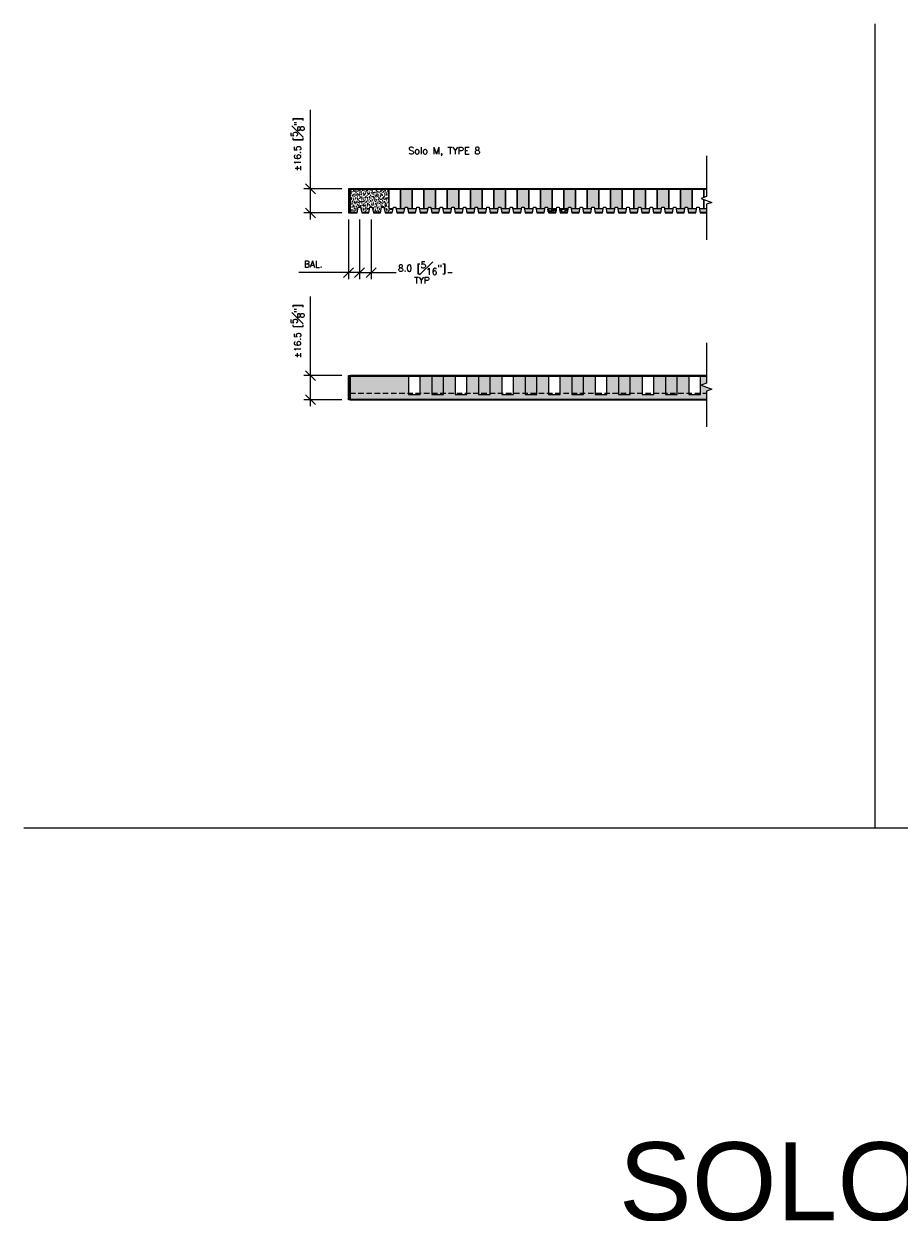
# Model space of a CAD drawing. Header units: millimetres. Extents: x 0 to 4899, y -1170 to 2118.
# Tile 9 of 18: x 290 to 890, y 1304 to 2118. Entities that reach past the tile are written whole.
import ezdxf

# ---------------------------------------------------------------- set-up
doc = ezdxf.new("R2010")
doc.units = ezdxf.units.MM
doc.header["$LTSCALE"] = 15
doc.header["$MEASUREMENT"] = 0
doc.linetypes.add('HIDDEN', pattern=[0.375, 0.25, -0.125])
for name, color, linetype in [('1-DIM', 4, 'Continuous'), ('1-PANEL', 6, 'Continuous'), ('1-TEXT', 2, 'Continuous')]:
    doc.layers.add(name, color=color, linetype=linetype)
doc.styles.add('GEN NOTES', font='ARIALUNI.TTF')
doc.styles.add('ROMANS', font='romans.shx')
doc.styles.add('TEXT', font='romans.shx')
doc.dimstyles.new('WDIM 1-2', dxfattribs={"dimscale": 2.25, "dimtxt": 2, "dimasz": 3, "dimexe": 2, "dimexo": 2, "dimgap": 1.6, "dimtad": 1, "dimdec": 1, "dimzin": 3, "dimdsep": 46, "dimtxsty": 'TEXT', "dimblk": 'OBLIQUE', "dimcen": 2, "dimdle": 2, "dimclrd": 256, "dimclre": 4, "dimclrt": 2, "dimazin": 0, "dimtfac": 1, "dimtdec": 1, "dimtmove": 0, "dimatfit": 3, "dimfxl": 0, "dimfrac": 2, "dimtolj": 1, "dimtzin": 0, "dimlwd": -1, "dimlwe": -1, "dimarcsym": 0})
pattern_1 = [(37.5, (-2696.3495, 1639.7468), (-0.06299336, 1.9268238), [0, -1.52, 0, -1.7, 0, -1.625]), (7.5, (-2696.3495, 1639.7468), (1.7697767, 2.822146), [0, -0.82, 0, -1.37, 0, -0.525]), (327.5, (-2697.5795, 1639.7468), (3.1141419, 0.00565905), [0, -0.5, 0, -1.8, 0, -2.35]), (317.5, (-2697.5795, 1639.7468), (3.0061266, 0.8776756), [0, -0.25, 0, -1.18, 0, -1.35])]

# ---------------------------------------------------------------- blocks, each defined once
blk = doc.blocks.new('_OBLIQUE')
at = {"color": 0, "linetype": 'ByBlock'}
blk.add_line((-0.5, -0.5), (0.5, 0.5), dxfattribs=at)
blk = doc.blocks.new('*D197')
at = {"layer": '1-DIM', "transparency": 16777216}
for p, q in [((486.57, 1876.84), (486.57, 1931.07)), ((486.57, 1855.84), (486.57, 1876.84))]:
    blk.add_line(p, q, dxfattribs=at)
at = {"layer": '1-DIM', "color": 4, "transparency": 16777216}
for p, q in [((508.16, 1876.84), (482.07, 1876.84)), ((508.16, 1860.34), (482.07, 1860.34))]:
    blk.add_line(p, q, dxfattribs=at)
at = {"layer": 'DEFPOINTS', "color": 0, "transparency": 16777216}
for p in [(486.57, 1876.84), (512.66, 1876.84), (512.66, 1860.34)]:
    blk.add_point(p, dxfattribs=at)
at = {"layer": '1-DIM', "transparency": 16777216, "xscale": 6.75, "yscale": 6.75, "zscale": 6.75}
for p, rotation in [((486.57, 1876.84), 90), ((486.57, 1860.34), 270)]:
    blk.add_blockref('_OBLIQUE', p, dxfattribs=dict(at, rotation=rotation))
at = {"layer": '1-DIM', "color": 2, "transparency": 16777216, "insert": (477.72, 1907.33), "char_height": 4.5, "attachment_point": 5, "rotation": 90, "style": 'TEXT', "bg_fill": 3, "box_fill_scale": 1.25, "bg_fill_color": 256, "bg_fill_true_color": 13158600, "bg_fill_transparency": 0}
blk.add_mtext('\\A1;%%P16.5 [{\\H1.000000x;\\S5#8;}"]', dxfattribs=at)
blk = doc.blocks.new('*D218')
at = {"layer": '1-DIM', "transparency": 16777216}
for p, q in [((486.57, 2004.84), (486.57, 2059.07)), ((486.57, 1983.84), (486.57, 2004.84))]:
    blk.add_line(p, q, dxfattribs=at)
at = {"layer": '1-DIM', "color": 4, "transparency": 16777216}
for p, q in [((508.16, 2004.84), (482.07, 2004.84)), ((508.16, 1988.34), (482.07, 1988.34))]:
    blk.add_line(p, q, dxfattribs=at)
at = {"layer": 'DEFPOINTS', "color": 0, "transparency": 16777216}
for p in [(486.57, 2004.84), (512.66, 2004.84), (512.66, 1988.34)]:
    blk.add_point(p, dxfattribs=at)
at = {"layer": '1-DIM', "transparency": 16777216, "xscale": 6.75, "yscale": 6.75, "zscale": 6.75}
for p, rotation in [((486.57, 2004.84), 90), ((486.57, 1988.34), 270)]:
    blk.add_blockref('_OBLIQUE', p, dxfattribs=dict(at, rotation=rotation))
at = {"layer": '1-DIM', "color": 2, "transparency": 16777216, "insert": (477.72, 2035.33), "char_height": 4.5, "attachment_point": 5, "rotation": 90, "style": 'TEXT', "bg_fill": 3, "box_fill_scale": 1.25, "bg_fill_color": 256, "bg_fill_true_color": 13158600, "bg_fill_transparency": 0}
blk.add_mtext('\\A1;%%P16.5 [{\\H1.000000x;\\S5#8;}"]', dxfattribs=at)
blk = doc.blocks.new('*D209')
at = {"layer": '1-DIM', "color": 4, "transparency": 16777216}
for p, q in [((520.16, 1983.88), (520.16, 1942.94)), ((528.16, 1983.88), (528.16, 1942.94))]:
    blk.add_line(p, q, dxfattribs=at)
at = {"layer": '1-DIM', "transparency": 16777216}
for p, q in [((520.16, 1947.44), (532.66, 1947.44)), ((528.16, 1947.44), (583.72, 1947.44))]:
    blk.add_line(p, q, dxfattribs=at)
at = {"layer": 'DEFPOINTS', "color": 0, "transparency": 16777216}
for p in [(520.16, 1988.38), (528.16, 1988.38), (520.16, 1947.44)]:
    blk.add_point(p, dxfattribs=at)
at = {"layer": '1-DIM', "transparency": 16777216, "xscale": 6.75, "yscale": 6.75, "zscale": 6.75, "rotation": 180}
blk.add_blockref('_OBLIQUE', (520.16, 1947.44), dxfattribs=at)
at = {"layer": '1-DIM', "transparency": 16777216, "xscale": 6.75, "yscale": 6.75, "zscale": 6.75}
blk.add_blockref('_OBLIQUE', (528.16, 1947.44), dxfattribs=at)
at = {"layer": '1-DIM', "color": 2, "transparency": 16777216, "insert": (562.98, 1947.44), "char_height": 4.5, "attachment_point": 5, "style": 'TEXT', "bg_fill": 3, "box_fill_scale": 1.25, "bg_fill_color": 256, "bg_fill_true_color": 13158600, "bg_fill_transparency": 0}
blk.add_mtext('\\A1;8.0 [{\\H1.000000x;\\S5#16;}"]\\PTYP', dxfattribs=at)
blk = doc.blocks.new('*D210')
at = {"layer": '1-DIM', "color": 4, "transparency": 16777216}
for p, q in [((512.66, 1983.84), (512.66, 1942.94)), ((520.16, 1983.88), (520.16, 1942.94))]:
    blk.add_line(p, q, dxfattribs=at)
at = {"layer": '1-DIM', "transparency": 16777216}
for p, q in [((512.66, 1947.44), (478.63, 1947.44)), ((520.16, 1947.44), (508.16, 1947.44))]:
    blk.add_line(p, q, dxfattribs=at)
at = {"layer": 'DEFPOINTS', "color": 0, "transparency": 16777216}
for p in [(512.66, 1988.34), (520.16, 1988.38), (520.16, 1947.44)]:
    blk.add_point(p, dxfattribs=at)
at = {"layer": '1-DIM', "transparency": 16777216, "xscale": 6.75, "yscale": 6.75, "zscale": 6.75, "rotation": 180}
blk.add_blockref('_OBLIQUE', (512.66, 1947.44), dxfattribs=at)
at = {"layer": '1-DIM', "transparency": 16777216, "xscale": 6.75, "yscale": 6.75, "zscale": 6.75}
blk.add_blockref('_OBLIQUE', (520.16, 1947.44), dxfattribs=at)
at = {"layer": '1-DIM', "color": 2, "transparency": 16777216, "insert": (488.45, 1953.29), "char_height": 4.5, "attachment_point": 5, "style": 'TEXT', "bg_fill": 3, "box_fill_scale": 1.25, "bg_fill_color": 256, "bg_fill_true_color": 13158600, "bg_fill_transparency": 0}
blk.add_mtext('\\A1;BAL.', dxfattribs=at)

msp = doc.modelspace()

# ---------------------------------------------------------------- hatches: boundary and pattern name
at = {"layer": '1-PANEL'}
h = msp.add_hatch(dxfattribs=at)
h.set_pattern_fill('AR-SAND', color=8)
h.set_pattern_definition(pattern_1)
h.paths.add_polyline_path([(527.36, 1992.34), (528.96, 1992.34), (529.57, 1988.84), (534.74, 1988.84), (535.36, 1992.34), (536.96, 1992.34), (537.57, 1988.84), (542.74, 1988.84), (543.18, 1991.34), (540.17, 1991.34), (540.17, 2004.34), (513.66, 2004.34), (513.66, 1988.84), (518.74, 1988.84), (519.36, 1992.34), (520.96, 1992.34), (521.57, 1988.84), (526.74, 1988.84)])
h = msp.add_hatch(dxfattribs=at)
h.set_pattern_fill('AR-SAND', color=8)
h.set_pattern_definition(pattern_1)
h.paths.add_polyline_path([(556.17, 2004.34), (548.17, 2004.34), (548.17, 1991.34), (551.18, 1991.34), (551.36, 1992.34), (552.96, 1992.34), (553.13, 1991.34), (556.17, 1991.34)])
h.paths.add_polyline_path([(572.17, 2004.34), (564.17, 2004.34), (564.17, 1991.34), (567.18, 1991.34), (567.36, 1992.34), (568.96, 1992.34), (569.13, 1991.34), (572.17, 1991.34)])
h.paths.add_polyline_path([(588.17, 2004.34), (580.17, 2004.34), (580.17, 1991.34), (583.18, 1991.34), (583.36, 1992.34), (584.96, 1992.34), (585.13, 1991.34), (588.17, 1991.34)])
h.paths.add_polyline_path([(604.17, 2004.34), (596.17, 2004.34), (596.17, 1991.34), (599.18, 1991.34), (599.36, 1992.34), (600.96, 1992.34), (601.13, 1991.34), (604.17, 1991.34)])
h.paths.add_polyline_path([(620.17, 2004.34), (612.17, 2004.34), (612.17, 1991.34), (615.18, 1991.34), (615.36, 1992.34), (616.96, 1992.34), (617.13, 1991.34), (620.17, 1991.34)])
h.paths.add_polyline_path([(636.17, 2004.34), (628.17, 2004.34), (628.17, 1991.34), (631.18, 1991.34), (631.36, 1992.34), (632.96, 1992.34), (633.13, 1991.34), (636.17, 1991.34)])
h.paths.add_polyline_path([(652.17, 2004.34), (644.17, 2004.34), (644.17, 1991.34), (647.18, 1991.34), (647.36, 1992.34), (648.96, 1992.34), (649.13, 1991.34), (652.17, 1991.34)])
h.paths.add_polyline_path([(647.18, 1991.34), (644.17, 1991.34), (641.13, 1991.34), (641.57, 1988.84), (646.74, 1988.84)])
h.paths.add_polyline_path([(639.18, 1991.34), (636.17, 1991.34), (633.13, 1991.34), (633.57, 1988.84), (638.74, 1988.84)])
h.paths.add_polyline_path([(631.18, 1991.34), (628.17, 1991.34), (625.13, 1991.34), (625.57, 1988.84), (630.74, 1988.84)])
h.paths.add_polyline_path([(623.18, 1991.34), (620.17, 1991.34), (617.13, 1991.34), (617.57, 1988.84), (622.74, 1988.84)])
h.paths.add_polyline_path([(615.18, 1991.34), (612.17, 1991.34), (609.13, 1991.34), (609.57, 1988.84), (614.74, 1988.84)])
h.paths.add_polyline_path([(607.18, 1991.34), (604.17, 1991.34), (601.13, 1991.34), (601.57, 1988.84), (606.74, 1988.84)])
h.paths.add_polyline_path([(599.18, 1991.34), (596.17, 1991.34), (593.13, 1991.34), (593.57, 1988.84), (598.74, 1988.84)])
h.paths.add_polyline_path([(591.18, 1991.34), (588.17, 1991.34), (585.13, 1991.34), (585.57, 1988.84), (590.74, 1988.84)])
h.paths.add_polyline_path([(583.18, 1991.34), (580.17, 1991.34), (577.13, 1991.34), (577.57, 1988.84), (582.74, 1988.84)])
h.paths.add_polyline_path([(575.18, 1991.34), (572.17, 1991.34), (569.13, 1991.34), (569.57, 1988.84), (574.74, 1988.84)])
h.paths.add_polyline_path([(567.18, 1991.34), (564.17, 1991.34), (561.13, 1991.34), (561.57, 1988.84), (566.74, 1988.84)])
h.paths.add_polyline_path([(559.18, 1991.34), (556.17, 1991.34), (553.13, 1991.34), (553.57, 1988.84), (558.74, 1988.84)])
h.paths.add_polyline_path([(551.18, 1991.34), (548.17, 1991.34), (545.13, 1991.34), (545.57, 1988.84), (550.74, 1988.84)])
h = msp.add_hatch(dxfattribs=at)
h.set_pattern_fill('AR-SAND', color=8)
h.set_pattern_definition(pattern_1)
h.paths.add_polyline_path([(668.17, 2004.34), (660.17, 2004.34), (660.17, 1991.34), (663.18, 1991.34), (663.36, 1992.34), (664.96, 1992.34), (665.13, 1991.34), (668.17, 1991.34)])
h.paths.add_polyline_path([(684.17, 2004.34), (676.17, 2004.34), (676.17, 1991.34), (679.18, 1991.34), (679.36, 1992.34), (680.96, 1992.34), (681.13, 1991.34), (684.17, 1991.34)])
h.paths.add_polyline_path([(700.17, 2004.34), (692.17, 2004.34), (692.17, 1991.34), (695.18, 1991.34), (695.36, 1992.34), (696.96, 1992.34), (697.13, 1991.34), (700.17, 1991.34)])
h.paths.add_polyline_path([(716.17, 2004.34), (708.17, 2004.34), (708.17, 1991.34), (711.18, 1991.34), (711.36, 1992.34), (712.96, 1992.34), (713.13, 1991.34), (716.17, 1991.34)])
h.paths.add_polyline_path([(732.17, 2004.34), (724.17, 2004.34), (724.17, 1991.34), (727.18, 1991.34), (727.36, 1992.34), (728.96, 1992.34), (729.13, 1991.34), (732.17, 1991.34)])
h.paths.add_polyline_path([(748.17, 2004.34), (740.17, 2004.34), (740.17, 1991.34), (743.18, 1991.34), (743.36, 1992.34), (744.96, 1992.34), (745.13, 1991.34), (748.17, 1991.34)])
h.paths.add_polyline_path([(758.04, 1991.34), (756.17, 1991.34), (753.13, 1991.34), (753.57, 1988.84), (758.04, 1988.84)])
h.paths.add_polyline_path([(751.18, 1991.34), (748.17, 1991.34), (745.13, 1991.34), (745.57, 1988.84), (750.74, 1988.84)])
h.paths.add_polyline_path([(743.18, 1991.34), (740.17, 1991.34), (737.13, 1991.34), (737.57, 1988.84), (742.74, 1988.84)])
h.paths.add_polyline_path([(735.18, 1991.34), (732.17, 1991.34), (729.13, 1991.34), (729.57, 1988.84), (734.74, 1988.84)])
h.paths.add_polyline_path([(727.18, 1991.34), (724.17, 1991.34), (721.13, 1991.34), (721.57, 1988.84), (726.74, 1988.84)])
h.paths.add_polyline_path([(719.18, 1991.34), (716.17, 1991.34), (713.13, 1991.34), (713.57, 1988.84), (718.74, 1988.84)])
h.paths.add_polyline_path([(711.18, 1991.34), (708.17, 1991.34), (705.13, 1991.34), (705.57, 1988.84), (710.74, 1988.84)])
h.paths.add_polyline_path([(703.18, 1991.34), (700.17, 1991.34), (697.13, 1991.34), (697.57, 1988.84), (702.74, 1988.84)])
h.paths.add_polyline_path([(695.18, 1991.34), (692.17, 1991.34), (689.13, 1991.34), (689.57, 1988.84), (694.74, 1988.84)])
h.paths.add_polyline_path([(687.18, 1991.34), (684.17, 1991.34), (681.13, 1991.34), (681.57, 1988.84), (686.74, 1988.84)])
h.paths.add_polyline_path([(679.18, 1991.34), (676.17, 1991.34), (673.13, 1991.34), (673.57, 1988.84), (678.74, 1988.84)])
h.paths.add_polyline_path([(671.18, 1991.34), (668.17, 1991.34), (665.13, 1991.34), (665.57, 1988.84), (670.74, 1988.84)])
h = msp.add_hatch(dxfattribs=at)
h.set_pattern_fill('AR-SAND', color=8)
h.set_pattern_definition(pattern_1)
h.paths.add_polyline_path([(655.18, 1991.34), (652.17, 1991.34), (649.13, 1991.34), (649.57, 1988.84), (654.74, 1988.84)])
h = msp.add_hatch(dxfattribs=at)
h.set_pattern_fill('AR-SAND', color=8)
h.set_pattern_definition(pattern_1)
h.paths.add_polyline_path([(663.18, 1991.34), (660.17, 1991.34), (657.13, 1991.34), (657.57, 1988.84), (662.74, 1988.84)])

# ---------------------------------------------------------------- linework, layer by layer
for p, q in [((873.38, 2117.97), (873.38, 1567.04)), ((290.08, 1567.04), (1922.14, 1567.04))]:
    msp.add_line(p, q)
at = {"layer": '1-DIM'}
for points in [[(758.04, 2027.4), (758.04, 1999.61), (754.36, 1998.27), (761.72, 1995.6), (758.04, 1994.26), (758.04, 1969.8)], [(758.04, 1899.4), (758.04, 1871.61), (754.36, 1870.27), (761.72, 1867.6), (758.04, 1866.26), (758.04, 1841.8)]]:
    msp.add_lwpolyline(points, dxfattribs=at)
at = {"layer": '1-PANEL'}
for p, q in [((513.16, 2004.84), (513.16, 1988.34)), ((513.66, 2004.84), (513.66, 1988.34))]:
    msp.add_line(p, q, dxfattribs=at)
for points in [[(758.04, 2004.34), (513.66, 2004.34)], [(540.17, 2004.34), (540.17, 1991.34), (543.18, 1991.34), (543.36, 1992.34), (544.96, 1992.34), (545.13, 1991.34), (548.17, 1991.34), (548.17, 2004.34)], [(548.17, 2004.34), (548.17, 1991.34), (551.18, 1991.34), (551.36, 1992.34), (552.96, 1992.34), (553.13, 1991.34), (556.17, 1991.34), (556.17, 2004.34)], [(556.17, 2004.34), (556.17, 1991.34), (559.18, 1991.34), (559.36, 1992.34), (560.96, 1992.34), (561.13, 1991.34), (564.17, 1991.34), (564.17, 2004.34)], [(564.17, 2004.34), (564.17, 1991.34), (567.18, 1991.34), (567.36, 1992.34), (568.96, 1992.34), (569.13, 1991.34), (572.17, 1991.34), (572.17, 2004.34)], [(572.17, 2004.34), (572.17, 1991.34), (575.18, 1991.34), (575.36, 1992.34), (576.96, 1992.34), (577.13, 1991.34), (580.17, 1991.34), (580.17, 2004.34)], [(580.17, 2004.34), (580.17, 1991.34), (583.18, 1991.34), (583.36, 1992.34), (584.96, 1992.34), (585.13, 1991.34), (588.17, 1991.34), (588.17, 2004.34)], [(588.17, 2004.34), (588.17, 1991.34), (591.18, 1991.34), (591.36, 1992.34), (592.96, 1992.34), (593.13, 1991.34), (596.17, 1991.34), (596.17, 2004.34)], [(596.17, 2004.34), (596.17, 1991.34), (599.18, 1991.34), (599.36, 1992.34), (600.96, 1992.34), (601.13, 1991.34), (604.17, 1991.34), (604.17, 2004.34)], [(604.17, 2004.34), (604.17, 1991.34), (607.18, 1991.34), (607.36, 1992.34), (608.96, 1992.34), (609.13, 1991.34), (612.17, 1991.34), (612.17, 2004.34)], [(612.17, 2004.34), (612.17, 1991.34), (615.18, 1991.34), (615.36, 1992.34), (616.96, 1992.34), (617.13, 1991.34), (620.17, 1991.34), (620.17, 2004.34)], [(620.17, 2004.34), (620.17, 1991.34), (623.18, 1991.34), (623.36, 1992.34), (624.96, 1992.34), (625.13, 1991.34), (628.17, 1991.34), (628.17, 2004.34)], [(628.17, 2004.34), (628.17, 1991.34), (631.18, 1991.34), (631.36, 1992.34), (632.96, 1992.34), (633.13, 1991.34), (636.17, 1991.34), (636.17, 2004.34)], [(636.17, 2004.34), (636.17, 1991.34), (639.18, 1991.34), (639.36, 1992.34), (640.96, 1992.34), (641.13, 1991.34), (644.17, 1991.34), (644.17, 2004.34)], [(644.17, 2004.34), (644.17, 1991.34), (647.18, 1991.34), (647.36, 1992.34), (648.96, 1992.34), (649.13, 1991.34), (652.17, 1991.34), (652.17, 2004.34)], [(652.17, 2004.34), (652.17, 1991.34), (655.18, 1991.34), (655.36, 1992.34), (656.96, 1992.34), (657.13, 1991.34), (660.17, 1991.34), (660.17, 2004.34)], [(660.17, 2004.34), (660.17, 1991.34), (663.18, 1991.34), (663.36, 1992.34), (664.96, 1992.34), (665.13, 1991.34), (668.17, 1991.34), (668.17, 2004.34)], [(668.17, 2004.34), (668.17, 1991.34), (671.18, 1991.34), (671.36, 1992.34), (672.96, 1992.34), (673.13, 1991.34), (676.17, 1991.34), (676.17, 2004.34)], [(676.17, 2004.34), (676.17, 1991.34), (679.18, 1991.34), (679.36, 1992.34), (680.96, 1992.34), (681.13, 1991.34), (684.17, 1991.34), (684.17, 2004.34)], [(684.17, 2004.34), (684.17, 1991.34), (687.18, 1991.34), (687.36, 1992.34), (688.96, 1992.34), (689.13, 1991.34), (692.17, 1991.34), (692.17, 2004.34)], [(692.17, 2004.34), (692.17, 1991.34), (695.18, 1991.34), (695.36, 1992.34), (696.96, 1992.34), (697.13, 1991.34), (700.17, 1991.34), (700.17, 2004.34)], [(700.17, 2004.34), (700.17, 1991.34), (703.18, 1991.34), (703.36, 1992.34), (704.96, 1992.34), (705.13, 1991.34), (708.17, 1991.34), (708.17, 2004.34)], [(708.17, 2004.34), (708.17, 1991.34), (711.18, 1991.34), (711.36, 1992.34), (712.96, 1992.34), (713.13, 1991.34), (716.17, 1991.34), (716.17, 2004.34)], [(716.17, 2004.34), (716.17, 1991.34), (719.18, 1991.34), (719.36, 1992.34), (720.96, 1992.34), (721.13, 1991.34), (724.17, 1991.34), (724.17, 2004.34)], [(724.17, 2004.34), (724.17, 1991.34), (727.18, 1991.34), (727.36, 1992.34), (728.96, 1992.34), (729.13, 1991.34), (732.17, 1991.34), (732.17, 2004.34)], [(732.17, 2004.34), (732.17, 1991.34), (735.18, 1991.34), (735.36, 1992.34), (736.96, 1992.34), (737.13, 1991.34), (740.17, 1991.34), (740.17, 2004.34)], [(740.17, 2004.34), (740.17, 1991.34), (743.18, 1991.34), (743.36, 1992.34), (744.96, 1992.34), (745.13, 1991.34), (748.17, 1991.34), (748.17, 2004.34)], [(748.17, 2004.34), (748.17, 1991.34), (751.18, 1991.34), (751.36, 1992.34), (752.96, 1992.34), (753.13, 1991.34), (756.17, 1991.34), (756.17, 1997.62)], [(756.17, 1998.93), (756.17, 2004.34)], [(756.17, 2004.34), (756.17, 1998.93)], [(756.17, 1997.62), (756.17, 1991.34), (758.04, 1991.34)], [(513.66, 1988.84), (518.74, 1988.84)], [(521.57, 1988.84), (526.74, 1988.84)], [(529.57, 1988.84), (534.74, 1988.84)], [(537.57, 1988.84), (542.74, 1988.84)], [(545.57, 1988.84), (550.74, 1988.84)], [(553.57, 1988.84), (558.74, 1988.84)], [(561.57, 1988.84), (566.74, 1988.84)], [(569.57, 1988.84), (574.74, 1988.84)], [(577.57, 1988.84), (582.74, 1988.84)], [(585.57, 1988.84), (590.74, 1988.84)], [(593.57, 1988.84), (598.74, 1988.84)], [(601.57, 1988.84), (606.74, 1988.84)], [(609.57, 1988.84), (614.74, 1988.84)], [(617.57, 1988.84), (622.74, 1988.84)], [(625.57, 1988.84), (630.74, 1988.84)], [(633.57, 1988.84), (638.74, 1988.84)], [(641.57, 1988.84), (646.74, 1988.84)], [(649.57, 1988.84), (654.74, 1988.84)], [(657.57, 1988.84), (662.74, 1988.84)], [(665.57, 1988.84), (670.74, 1988.84)], [(673.57, 1988.84), (678.74, 1988.84)], [(681.57, 1988.84), (686.74, 1988.84)], [(689.57, 1988.84), (694.74, 1988.84)], [(697.57, 1988.84), (702.74, 1988.84)], [(705.57, 1988.84), (710.74, 1988.84)], [(713.57, 1988.84), (718.74, 1988.84)], [(721.57, 1988.84), (726.74, 1988.84)], [(729.57, 1988.84), (734.74, 1988.84)], [(737.57, 1988.84), (742.74, 1988.84)], [(745.57, 1988.84), (750.74, 1988.84)], [(753.57, 1988.84), (758.04, 1988.84)], [(553.78, 1876.84), (553.78, 1863.84), (561.78, 1863.84), (561.78, 1876.84), (553.78, 1876.84)], [(569.78, 1876.84), (569.78, 1863.84), (577.78, 1863.84), (577.78, 1876.84), (569.78, 1876.84)], [(585.78, 1876.84), (585.78, 1863.84), (593.78, 1863.84), (593.78, 1876.84), (585.78, 1876.84)], [(601.78, 1876.84), (601.78, 1863.84), (609.78, 1863.84), (609.78, 1876.84), (601.78, 1876.84)], [(617.78, 1876.84), (617.78, 1863.84), (625.78, 1863.84), (625.78, 1876.84), (617.78, 1876.84)], [(633.78, 1876.84), (633.78, 1863.84), (641.78, 1863.84), (641.78, 1876.84), (633.78, 1876.84)], [(649.78, 1876.84), (649.78, 1863.84), (657.78, 1863.84), (657.78, 1876.84), (649.78, 1876.84)], [(665.78, 1876.84), (665.78, 1863.84), (673.78, 1863.84), (673.78, 1876.84), (665.78, 1876.84)], [(681.78, 1876.84), (681.78, 1863.84), (689.78, 1863.84), (689.78, 1876.84), (681.78, 1876.84)], [(697.78, 1876.84), (697.78, 1863.84), (705.78, 1863.84), (705.78, 1876.84), (697.78, 1876.84)], [(713.78, 1876.84), (713.78, 1863.84), (721.78, 1863.84), (721.78, 1876.84), (713.78, 1876.84)], [(729.78, 1876.84), (729.78, 1863.84), (737.78, 1863.84), (737.78, 1876.84), (729.78, 1876.84)], [(745.78, 1876.84), (745.78, 1863.84), (753.78, 1863.84), (753.78, 1876.84), (745.78, 1876.84)]]:
    msp.add_lwpolyline(points, dxfattribs=at)

# ---------------------------------------------------------------- texts
at = {"layer": '1-TEXT', "style": 'ROMANS'}
msp.add_text('Solo M, TYPE 8', height=4.7625, dxfattribs=at).set_placement((553.65, 2028.69))
at = {"layer": '1-TEXT', "insert": (1090.43, 1324.37), "char_height": 53.5781, "width": 947.327, "attachment_point": 5, "style": 'GEN NOTES'}
msp.add_mtext('SOLO "M" - CEILINCIO', dxfattribs=at)

# ---------------------------------------------------------------- dimensions: what is measured, and where the dimension line sits
at = {"layer": '1-DIM'}
dim = msp.add_linear_dim(base=(486.57, 1876.84), p1=(512.66, 1860.34), p2=(512.66, 1876.84), angle=270, text='%%P<>', dimstyle='WDIM 1-2', dxfattribs=at)
dim.commit()
dim.dimension.update_dxf_attribs({"geometry": '*D197', "text_midpoint": (477.72, 1907.33)})

# ---------------------------------------------------------------- next in the draw order: hatches: boundary and pattern name
at = {"layer": '1-PANEL'}
h = msp.add_hatch(dxfattribs=at)
h.set_pattern_fill('AR-SAND', color=8)
h.set_pattern_definition([(37.5, (-2042.6933, 2430.5049), (-0.0629934, 1.9268238), [0, -1.52, 0, -1.7, 0, -1.625]), (7.5, (-2042.6933, 2430.505), (1.7697767, 2.822146), [0, -0.82, 0, -1.37, 0, -0.525]), (327.5, (-2043.9233, 2430.5049), (3.1141419, 0.0056591), [0, -0.5, 0, -1.8, 0, -2.35]), (317.5, (-2043.9233, 2430.505), (3.0061266, 0.8776756), [0, -0.25, 0, -1.18, 0, -1.35])])
h.paths.add_polyline_path([(713.78, 1876.34), (689.78, 1876.34), (689.78, 1863.84), (681.78, 1863.84), (681.78, 1876.34), (657.78, 1876.34), (657.78, 1863.84), (649.78, 1863.84), (649.78, 1876.34), (625.78, 1876.34), (625.78, 1863.84), (617.78, 1863.84), (617.78, 1876.34), (593.78, 1876.84), (593.78, 1863.84), (585.78, 1863.84), (585.78, 1876.34), (561.78, 1876.34), (561.78, 1863.84), (553.78, 1863.84), (553.78, 1876.34), (513.66, 1876.34), (513.66, 1860.84), (758.04, 1860.84), (758.04, 1866.26), (761.72, 1867.6), (754.36, 1870.27), (758.04, 1871.61), (758.04, 1876.34), (753.78, 1876.34), (753.78, 1863.84), (745.78, 1863.84), (745.78, 1876.34), (721.78, 1876.34), (721.78, 1863.84), (713.78, 1863.84)])

# ---------------------------------------------------------------- next in the draw order: linework, layer by layer
for p, q in [((513.16, 1876.84), (513.16, 1860.34)), ((513.66, 1876.34), (513.66, 1860.84))]:
    msp.add_line(p, q, dxfattribs=at)
at = {"layer": '1-PANEL', "color": 4, "linetype": 'Continuous'}
msp.add_line((513.66, 1860.84), (513.66, 1876.84), dxfattribs=at)
at = {"layer": '1-PANEL', "color": 1, "linetype": 'HIDDEN'}
msp.add_line((513.66, 1864.84), (758.04, 1864.84), dxfattribs=at)
at = {"layer": '1-PANEL'}
msp.add_lwpolyline([(512.66, 1876.84), (513.66, 1876.84), (513.66, 1860.34), (512.66, 1860.34)], close=True, dxfattribs=at)
for points in [[(513.66, 1876.84), (513.66, 1860.34), (755.66, 1860.34)], [(513.66, 1876.84), (513.66, 1860.34), (758.04, 1860.34)], [(758.04, 1876.84), (513.66, 1876.84), (513.66, 1860.84)], [(758.04, 1876.34), (513.66, 1876.34), (513.66, 1860.84)], [(513.66, 1860.84), (513.66, 1860.84), (758.04, 1860.84)]]:
    msp.add_lwpolyline(points, dxfattribs=at)

# ---------------------------------------------------------------- next in the draw order: dimensions: what is measured, and where the dimension line sits
at = {"layer": '1-DIM'}
dim = msp.add_linear_dim(base=(486.57, 2004.84), p1=(512.66, 1988.34), p2=(512.66, 2004.84), angle=270, text='%%P<>', dimstyle='WDIM 1-2', dxfattribs=at)
dim.commit()
dim.dimension.update_dxf_attribs({"geometry": '*D218', "text_midpoint": (477.72, 2035.33)})

# ---------------------------------------------------------------- next in the draw order: linework, layer by layer
at = {"layer": '1-PANEL'}
msp.add_lwpolyline([(758.04, 2004.84), (512.66, 2004.84), (512.66, 1988.34), (518.65, 1988.34), (519.36, 1992.34), (520.96, 1992.34), (521.66, 1988.34), (526.65, 1988.34), (527.36, 1992.34), (528.96, 1992.34), (529.66, 1988.34), (534.65, 1988.34), (535.36, 1992.34), (536.96, 1992.34), (537.66, 1988.34), (542.65, 1988.34), (543.36, 1992.34), (544.96, 1992.34), (545.66, 1988.34), (550.65, 1988.34), (551.36, 1992.34), (552.96, 1992.34), (553.66, 1988.34), (558.65, 1988.34), (559.36, 1992.34), (560.96, 1992.34), (561.66, 1988.34), (566.65, 1988.34), (567.36, 1992.34), (568.96, 1992.34), (569.66, 1988.34), (574.65, 1988.34), (575.36, 1992.34), (576.96, 1992.34), (577.66, 1988.34), (582.65, 1988.34), (583.36, 1992.34), (584.96, 1992.34), (585.66, 1988.34), (590.65, 1988.34), (591.36, 1992.34), (592.96, 1992.34), (593.66, 1988.34), (598.65, 1988.34), (599.36, 1992.34), (600.96, 1992.34), (601.66, 1988.34), (606.65, 1988.34), (607.36, 1992.34), (608.96, 1992.34), (609.66, 1988.34), (614.65, 1988.34), (615.36, 1992.34), (616.96, 1992.34), (617.66, 1988.34), (622.65, 1988.34), (623.36, 1992.34), (624.96, 1992.34), (625.66, 1988.34), (630.65, 1988.34), (631.36, 1992.34), (632.96, 1992.34), (633.66, 1988.34), (638.65, 1988.34), (639.36, 1992.34), (640.96, 1992.34), (641.66, 1988.34), (646.65, 1988.34), (647.36, 1992.34), (648.96, 1992.34), (649.66, 1988.34), (654.65, 1988.34), (655.36, 1992.34), (656.96, 1992.34), (657.66, 1988.34), (662.65, 1988.34), (663.36, 1992.34), (664.96, 1992.34), (665.66, 1988.34), (670.65, 1988.34), (671.36, 1992.34), (672.96, 1992.34), (673.66, 1988.34), (678.65, 1988.34), (679.36, 1992.34), (680.96, 1992.34), (681.66, 1988.34), (686.65, 1988.34), (687.36, 1992.34), (688.96, 1992.34), (689.66, 1988.34), (694.65, 1988.34), (695.36, 1992.34), (696.96, 1992.34), (697.66, 1988.34), (702.65, 1988.34), (703.36, 1992.34), (704.96, 1992.34), (705.66, 1988.34), (710.65, 1988.34), (711.36, 1992.34), (712.96, 1992.34), (713.66, 1988.34), (718.65, 1988.34), (719.36, 1992.34), (720.96, 1992.34), (721.66, 1988.34), (726.65, 1988.34), (727.36, 1992.34), (728.96, 1992.34), (729.66, 1988.34), (734.65, 1988.34), (735.36, 1992.34), (736.96, 1992.34), (737.66, 1988.34), (742.65, 1988.34), (743.36, 1992.34), (744.96, 1992.34), (745.66, 1988.34), (750.65, 1988.34), (751.36, 1992.34), (752.96, 1992.34), (753.66, 1988.34), (758.04, 1988.34)], dxfattribs=at)

# ---------------------------------------------------------------- next in the draw order: dimensions: what is measured, and where the dimension line sits
at = {"layer": '1-DIM'}
dim = msp.add_linear_dim(base=(520.16, 1947.44), p1=(528.16, 1988.38), p2=(520.16, 1988.38), text='<>\\XTYP', dimstyle='WDIM 1-2', dxfattribs=at)
dim.commit()
dim.dimension.update_dxf_attribs({"geometry": '*D209', "text_midpoint": (562.98, 1947.44), "dimtype": 160})

# ---------------------------------------------------------------- next in the draw order: dimensions: what is measured, and where the dimension line sits
dim = msp.add_linear_dim(base=(520.16, 1947.44), p1=(512.66, 1988.34), p2=(520.16, 1988.38), angle=180, text='BAL.', dimstyle='WDIM 1-2', dxfattribs=at)
dim.commit()
dim.dimension.update_dxf_attribs({"geometry": '*D210', "text_midpoint": (488.45, 1947.44), "dimtype": 160})

doc.saveas('drawing.dxf')
